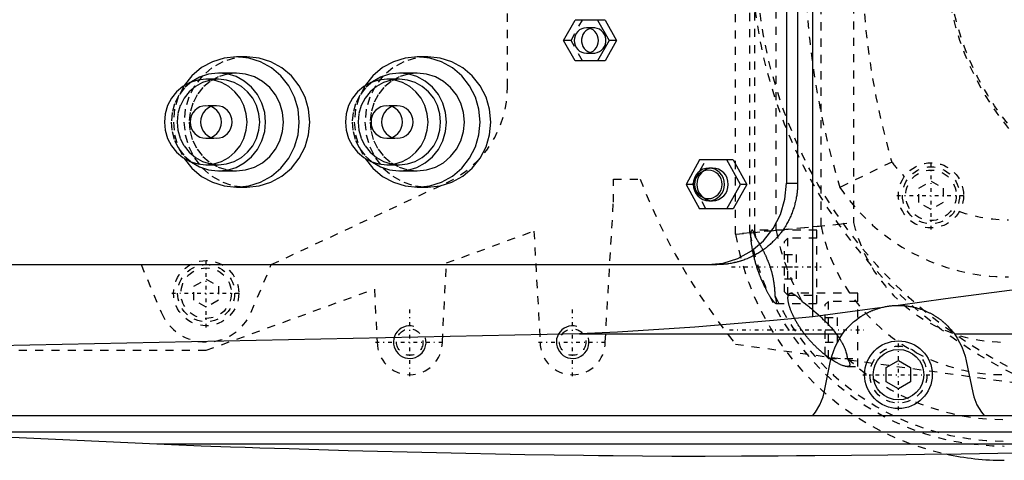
# Model space of a CAD drawing. Extents: x -702 to 168, y -90 to 90.
# Tile 3 of 11: x -548 to -427, y -62 to -8. Entities that reach past the tile are written whole.
import ezdxf

# ---------------------------------------------------------------- set-up
doc = ezdxf.new("R2010")
doc.units = 0
doc.linetypes.add('CENTER', pattern=[1.5, 0.45, -0.5, 0.05, -0.5])
doc.linetypes.add('DASHED', pattern=[2, 1, -1])
for name, color, linetype in [('AM_0', 7, 'CONTINUOUS'), ('AM_10', 7, 'CONTINUOUS'), ('AM_3', 7, 'DASHED'), ('AM_7', 7, 'CENTER')]:
    doc.layers.add(name, color=color, linetype=linetype)

msp = doc.modelspace()

# ---------------------------------------------------------------- linework, layer by layer
at = {"layer": 'AM_0', "color": 7, "linetype": 'CONTINUOUS'}
for p, q in [((-450.5, -44.92), (-450.5, 44.92)), ((-453.75, 28.5), (-453.75, -28.5)), ((-452.38, 28.5), (-452.38, -28.5)), ((-481.11, -11), (-479.71, -8.5)), ((-476.02, -8.5), (-479.71, -8.5)), ((-476.93, -8.5), (-475.53, -11)), ((-476.02, -8.5), (-474.62, -11)), ((-479.71, -13.5), (-481.11, -11)), ((-475.53, -11), (-476.93, -13.5)), ((-474.62, -11), (-476.02, -13.5)), ((-474.62, -11), (-475.53, -11)), ((-520, -13), (-521.29, -13)), ((-497.78, -13), (-499.08, -13)), ((-476.02, -13.5), (-479.71, -13.5)), ((-521.29, -15), (-523.49, -15)), ((-499.08, -15), (-501.28, -15)), ((-523.49, -15.75), (-525.05, -15.75)), ((-501.28, -15.75), (-502.83, -15.75)), ((-525.05, -26.25), (-523.49, -26.25)), ((-502.83, -26.25), (-501.28, -26.25)), ((-464.41, -25.65), (-466.08, -28.65)), ((-460.29, -25.65), (-464.41, -25.65)), ((-459.39, -28.65), (-461.06, -25.65)), ((-460.29, -25.65), (-458.61, -28.65)), ((-523.49, -27), (-521.29, -27)), ((-501.28, -27), (-499.08, -27)), ((-462.82, -26.65), (-463.27, -26.65)), ((-521.29, -29), (-520, -29)), ((-499.08, -29), (-497.78, -29)), ((-466.08, -28.65), (-464.41, -31.65)), ((-461.06, -31.65), (-459.39, -28.65)), ((-458.61, -28.65), (-460.29, -31.65)), ((-458.61, -28.65), (-459.39, -28.65)), ((-453.75, -28.5), (-452.38, -28.5)), ((-463.27, -30.65), (-462.82, -30.65)), ((-460.29, -31.65), (-464.41, -31.65)), ((-550.34, -38.5), (-462.3, -38.5)), ((-442.28, -43.81), (-450.5, -44.92)), ((-479.16, -47), (-598.5, -49.45)), ((-479.16, -47), (-446.87, -47)), ((-433.13, -47), (-342.19, -47)), ((-449.12, -54.2), (-448.33, -50.31)), ((-441.5, -51.13), (-440, -50.27)), ((-440, -50.27), (-438.5, -51.13)), ((-431.67, -50.31), (-430.88, -54.2)), ((-441.5, -52.87), (-441.5, -51.13)), ((-438.5, -51.13), (-438.5, -52.87)), ((-440, -53.73), (-441.5, -52.87)), ((-438.5, -52.87), (-440, -53.73)), ((-594.4, -57), (-342.93, -57)), ((-562.76, -59), (-352.3, -59)), ((-562.76, -59), (-531.04, -60.5)), ((-531.04, -60.5), (-385.14, -60.5))]:
    msp.add_line(p, q, dxfattribs=at)
for points in [[(-478.32, -9.45), (-478.61, -9.48), (-478.89, -9.57), (-479.15, -9.71), (-479.38, -9.9), (-479.56, -10.14), (-479.7, -10.41), (-479.79, -10.7), (-479.82, -11), (-479.79, -11.3), (-479.7, -11.59), (-479.56, -11.86), (-479.38, -12.1), (-479.15, -12.29), (-478.89, -12.43), (-478.61, -12.52), (-478.32, -12.55), (-478.03, -12.52), (-477.75, -12.43), (-477.49, -12.29), (-477.26, -12.1), (-477.07, -11.86), (-476.94, -11.59), (-476.85, -11.3), (-476.82, -11), (-476.85, -10.7), (-476.94, -10.41), (-477.07, -10.14), (-477.26, -9.9), (-477.49, -9.71), (-477.75, -9.57), (-478.03, -9.48)], [(-525.05, -15.75), (-526.04, -15.85), (-526.99, -16.15), (-527.86, -16.63), (-528.63, -17.29), (-529.26, -18.08), (-529.73, -18.99), (-530.02, -19.98), (-530.12, -21), (-530.02, -22.02), (-529.73, -23.01), (-529.26, -23.92), (-528.63, -24.71), (-527.86, -25.37), (-526.99, -25.85), (-526.04, -26.15), (-525.05, -26.25), (-524.06, -26.15), (-523.11, -25.85), (-522.23, -25.37), (-521.46, -24.71), (-520.83, -23.92), (-520.36, -23.01), (-520.07, -22.02), (-519.98, -21), (-520.07, -19.98), (-520.36, -18.99), (-520.83, -18.08), (-521.46, -17.29), (-522.23, -16.63), (-523.11, -16.15), (-524.06, -15.85)], [(-502.83, -15.75), (-503.82, -15.85), (-504.77, -16.15), (-505.65, -16.63), (-506.42, -17.29), (-507.05, -18.08), (-507.52, -18.99), (-507.8, -19.98), (-507.9, -21), (-507.8, -22.02), (-507.52, -23.01), (-507.05, -23.92), (-506.42, -24.71), (-505.65, -25.37), (-504.77, -25.85), (-503.82, -26.15), (-502.83, -26.25), (-501.84, -26.15), (-500.89, -25.85), (-500.01, -25.37), (-499.24, -24.71), (-498.61, -23.92), (-498.15, -23.01), (-497.86, -22.02), (-497.76, -21), (-497.86, -19.98), (-498.15, -18.99), (-498.61, -18.08), (-499.24, -17.29), (-500.01, -16.63), (-500.89, -16.15), (-501.84, -15.85)], [(-525.05, -19), (-525.42, -19.04), (-525.79, -19.15), (-526.12, -19.34), (-526.41, -19.59), (-526.65, -19.89), (-526.83, -20.23), (-526.94, -20.61), (-526.98, -21), (-526.94, -21.39), (-526.83, -21.77), (-526.65, -22.11), (-526.41, -22.41), (-526.12, -22.66), (-525.79, -22.85), (-525.42, -22.96), (-525.05, -23), (-524.67, -22.96), (-524.31, -22.85), (-523.97, -22.66), (-523.68, -22.41), (-523.44, -22.11), (-523.26, -21.77), (-523.15, -21.39), (-523.12, -21), (-523.15, -20.61), (-523.26, -20.23), (-523.44, -19.89), (-523.68, -19.59), (-523.97, -19.34), (-524.31, -19.15), (-524.67, -19.04)], [(-502.83, -19), (-503.21, -19.04), (-503.57, -19.15), (-503.9, -19.34), (-504.2, -19.59), (-504.44, -19.89), (-504.62, -20.23), (-504.73, -20.61), (-504.76, -21), (-504.73, -21.39), (-504.62, -21.77), (-504.44, -22.11), (-504.2, -22.41), (-503.9, -22.66), (-503.57, -22.85), (-503.21, -22.96), (-502.83, -23), (-502.45, -22.96), (-502.09, -22.85), (-501.76, -22.66), (-501.46, -22.41), (-501.22, -22.11), (-501.05, -21.77), (-500.94, -21.39), (-500.9, -21), (-500.94, -20.61), (-501.05, -20.23), (-501.22, -19.89), (-501.46, -19.59), (-501.76, -19.34), (-502.09, -19.15), (-502.45, -19.04)], [(-463.27, -26.65), (-463.65, -26.69), (-464.01, -26.8), (-464.35, -26.99), (-464.64, -27.24), (-464.88, -27.54), (-465.06, -27.88), (-465.17, -28.26), (-465.21, -28.65), (-465.17, -29.04), (-465.06, -29.42), (-464.88, -29.76), (-464.64, -30.06), (-464.35, -30.31), (-464.01, -30.5), (-463.65, -30.61), (-463.27, -30.65), (-462.9, -30.61), (-462.53, -30.5), (-462.2, -30.31), (-461.91, -30.06), (-461.67, -29.76), (-461.49, -29.42), (-461.38, -29.04), (-461.34, -28.65), (-461.38, -28.26), (-461.49, -27.88), (-461.67, -27.54), (-461.91, -27.24), (-462.2, -26.99), (-462.53, -26.8), (-462.9, -26.69)], [(-463.34, -30.4), (-463.01, -30.37), (-462.69, -30.27), (-462.4, -30.11), (-462.14, -29.89), (-461.93, -29.62), (-461.78, -29.32), (-461.68, -28.99), (-461.65, -28.65), (-461.68, -28.31), (-461.78, -27.98), (-461.93, -27.68), (-462.14, -27.41), (-462.4, -27.19), (-462.69, -27.03), (-463.01, -26.93), (-463.34, -26.9), (-463.67, -26.93), (-463.99, -27.03), (-464.28, -27.19), (-464.53, -27.41), (-464.74, -27.68), (-464.9, -27.98), (-465, -28.31), (-465.03, -28.65), (-465, -28.99), (-464.9, -29.32), (-464.74, -29.62), (-464.53, -29.89), (-464.28, -30.11), (-463.99, -30.27), (-463.67, -30.37)]]:
    msp.add_lwpolyline(points, close=True, dxfattribs=at)
for points in [[(-477.87, -9.52), (-478.13, -9.64), (-478.37, -9.81), (-478.58, -10.02), (-478.74, -10.28), (-478.85, -10.55), (-478.9, -10.85), (-478.9, -11.15), (-478.85, -11.45), (-478.74, -11.72), (-478.58, -11.98), (-478.37, -12.19), (-478.13, -12.36), (-477.87, -12.48)], [(-527.7, -25.47), (-526.74, -26.68), (-525.56, -27.67), (-524.23, -28.4), (-522.78, -28.85), (-521.27, -29), (-519.77, -28.84), (-518.32, -28.38), (-516.99, -27.64), (-515.82, -26.65), (-514.86, -25.44), (-514.15, -24.06), (-513.71, -22.56), (-513.57, -21), (-513.71, -19.44), (-514.15, -17.94), (-514.86, -16.56), (-515.82, -15.35), (-516.99, -14.36), (-518.32, -13.62), (-519.77, -13.16), (-521.27, -13), (-522.78, -13.15), (-524.23, -13.6), (-525.56, -14.33), (-526.74, -15.32), (-527.7, -16.53)], [(-520, -29), (-518.49, -28.85), (-517.04, -28.39), (-515.71, -27.65), (-514.54, -26.66), (-513.57, -25.44), (-512.86, -24.06), (-512.42, -22.56), (-512.27, -21), (-512.42, -19.44), (-512.86, -17.94), (-513.57, -16.56), (-514.54, -15.34), (-515.71, -14.35), (-517.04, -13.61), (-518.49, -13.15), (-520, -13)], [(-505.48, -25.47), (-504.52, -26.68), (-503.35, -27.67), (-502.01, -28.4), (-500.56, -28.85), (-499.06, -29), (-497.55, -28.84), (-496.11, -28.38), (-494.77, -27.64), (-493.61, -26.65), (-492.65, -25.44), (-491.94, -24.06), (-491.5, -22.56), (-491.35, -21), (-491.5, -19.44), (-491.94, -17.94), (-492.65, -16.56), (-493.61, -15.35), (-494.77, -14.36), (-496.11, -13.62), (-497.55, -13.16), (-499.06, -13), (-500.56, -13.15), (-502.01, -13.6), (-503.35, -14.33), (-504.52, -15.32), (-505.48, -16.53)], [(-497.78, -29), (-496.28, -28.85), (-494.83, -28.39), (-493.49, -27.65), (-492.32, -26.66), (-491.36, -25.44), (-490.64, -24.06), (-490.2, -22.56), (-490.06, -21), (-490.2, -19.44), (-490.64, -17.94), (-491.36, -16.56), (-492.32, -15.34), (-493.49, -14.35), (-494.83, -13.61), (-496.28, -13.15), (-497.78, -13)], [(-526.81, -25.92), (-525.8, -26.5), (-524.71, -26.87), (-523.57, -27), (-522.43, -26.9), (-521.33, -26.57), (-520.32, -26.02), (-519.42, -25.27), (-518.69, -24.36), (-518.15, -23.32), (-517.81, -22.18), (-517.7, -21), (-517.81, -19.82), (-518.15, -18.68), (-518.69, -17.64), (-519.42, -16.73), (-520.32, -15.98), (-521.33, -15.43), (-522.43, -15.1), (-523.57, -15), (-524.71, -15.13), (-525.8, -15.5), (-526.81, -16.08)], [(-521.29, -27), (-520.16, -26.88), (-519.08, -26.54), (-518.07, -25.99), (-517.2, -25.24), (-516.48, -24.33), (-515.94, -23.3), (-515.61, -22.17), (-515.5, -21), (-515.61, -19.83), (-515.94, -18.7), (-516.48, -17.67), (-517.2, -16.76), (-518.07, -16.01), (-519.08, -15.46), (-520.16, -15.12), (-521.29, -15)], [(-504.59, -25.92), (-503.59, -26.5), (-502.5, -26.87), (-501.36, -27), (-500.22, -26.9), (-499.12, -26.57), (-498.1, -26.02), (-497.21, -25.27), (-496.48, -24.36), (-495.93, -23.32), (-495.6, -22.18), (-495.48, -21), (-495.6, -19.82), (-495.93, -18.68), (-496.48, -17.64), (-497.21, -16.73), (-498.1, -15.98), (-499.12, -15.43), (-500.22, -15.1), (-501.36, -15), (-502.5, -15.13), (-503.59, -15.5), (-504.59, -16.08)], [(-499.08, -27), (-497.95, -26.88), (-496.86, -26.54), (-495.86, -25.99), (-494.98, -25.24), (-494.26, -24.33), (-493.72, -23.3), (-493.39, -22.17), (-493.28, -21), (-493.39, -19.83), (-493.72, -18.7), (-494.26, -17.67), (-494.98, -16.76), (-495.86, -16.01), (-496.86, -15.46), (-497.95, -15.12), (-499.08, -15)], [(-523.49, -26.25), (-522.5, -26.15), (-521.55, -25.85), (-520.68, -25.37), (-519.91, -24.71), (-519.28, -23.92), (-518.81, -23.01), (-518.52, -22.02), (-518.42, -21), (-518.52, -19.98), (-518.81, -18.99), (-519.28, -18.08), (-519.91, -17.29), (-520.68, -16.63), (-521.55, -16.15), (-522.5, -15.85), (-523.49, -15.75)], [(-501.28, -26.25), (-500.29, -26.15), (-499.34, -25.85), (-498.46, -25.37), (-497.69, -24.71), (-497.06, -23.92), (-496.59, -23.01), (-496.3, -22.02), (-496.21, -21), (-496.3, -19.98), (-496.59, -18.99), (-497.06, -18.08), (-497.69, -17.29), (-498.46, -16.63), (-499.34, -16.15), (-500.29, -15.85), (-501.28, -15.75)], [(-462.82, -30.65), (-462.44, -30.61), (-462.08, -30.5), (-461.75, -30.31), (-461.45, -30.06), (-461.21, -29.76), (-461.04, -29.42), (-460.93, -29.04), (-460.89, -28.65), (-460.93, -28.26), (-461.04, -27.88), (-461.21, -27.54), (-461.45, -27.24), (-461.75, -26.99), (-462.08, -26.8), (-462.44, -26.69), (-462.82, -26.65)], [(-463.41, -38.5), (-461.52, -38.31), (-459.71, -37.74), (-458.04, -36.81), (-456.58, -35.57), (-455.38, -34.06), (-454.48, -32.33), (-453.93, -30.45), (-453.75, -28.5)]]:
    msp.add_lwpolyline(points, dxfattribs=at)
for points in [[(-452.38, -28.5, 0), (-452.38, -28.57, 0), (-452.38, -28.71, 0), (-452.39, -28.85, 0), (-452.39, -28.92, 0), (-452.39, -28.99, 0), (-452.4, -29.14, 0), (-452.41, -29.28, 0), (-452.42, -29.42, 0), (-452.44, -29.56, 0), (-452.45, -29.71, 0), (-452.46, -29.78, 0), (-452.47, -29.85, 0), (-452.49, -30, 0), (-452.51, -30.14, 0), (-452.54, -30.28, 0), (-452.57, -30.43, 0), (-452.6, -30.57, 0), (-452.61, -30.64, 0), (-452.63, -30.71, 0), (-452.66, -30.86, 0), (-452.7, -31, 0), (-452.71, -31.07, 0), (-452.73, -31.14, 0), (-452.77, -31.29, 0), (-452.82, -31.43, 0), (-452.84, -31.5, 0), (-452.86, -31.57, 0), (-452.91, -31.71, 0), (-452.95, -31.85, 0), (-453, -31.99, 0), (-453.06, -32.13, 0), (-453.11, -32.27, 0), (-453.14, -32.33, 0), (-453.17, -32.4, 0), (-453.23, -32.54, 0), (-453.29, -32.67, 0), (-453.35, -32.81, 0), (-453.41, -32.94, 0), (-453.48, -33.07, 0), (-453.51, -33.14, 0), (-453.55, -33.2, 0), (-453.62, -33.33, 0), (-453.69, -33.46, 0), (-453.76, -33.59, 0), (-453.84, -33.72, 0), (-453.92, -33.84, 0), (-453.96, -33.9, 0), (-454, -33.97, 0), (-454.08, -34.09, 0), (-454.16, -34.21, 0), (-454.24, -34.33, 0), (-454.33, -34.44, 0), (-454.41, -34.56, 0), (-454.46, -34.62, 0), (-454.5, -34.67, 0), (-454.59, -34.79, 0), (-454.68, -34.9, 0), (-454.77, -35.01, 0), (-454.87, -35.12, 0), (-454.96, -35.22, 0), (-455.01, -35.27, 0), (-455.05, -35.33, 0), (-455.15, -35.43, 0), (-455.25, -35.53, 0), (-455.3, -35.58, 0), (-455.35, -35.63, 0), (-455.45, -35.72, 0), (-455.55, -35.82, 0), (-455.6, -35.87, 0), (-455.65, -35.92, 0), (-455.76, -36.01, 0), (-455.86, -36.1, 0), (-455.97, -36.2, 0), (-456.08, -36.29, 0), (-456.19, -36.38, 0), (-456.25, -36.42, 0), (-456.31, -36.47, 0), (-456.42, -36.55, 0), (-456.54, -36.64, 0), (-456.66, -36.72, 0), (-456.78, -36.8, 0), (-456.9, -36.88, 0), (-456.96, -36.92, 0), (-457.02, -36.96, 0), (-457.14, -37.04, 0), (-457.27, -37.12, 0), (-457.4, -37.19, 0), (-457.52, -37.26, 0), (-457.65, -37.33, 0), (-457.72, -37.37, 0), (-457.78, -37.4, 0), (-457.91, -37.47, 0), (-458.04, -37.53, 0), (-458.18, -37.59, 0), (-458.31, -37.65, 0), (-458.45, -37.71, 0), (-458.51, -37.74, 0), (-458.58, -37.77, 0), (-458.72, -37.82, 0), (-458.86, -37.88, 0), (-458.99, -37.93, 0), (-459.13, -37.97, 0), (-459.27, -38.02, 0), (-459.34, -38.04, 0), (-459.41, -38.07, 0), (-459.55, -38.11, 0), (-459.69, -38.15, 0), (-459.76, -38.17, 0), (-459.83, -38.18, 0), (-459.97, -38.22, 0), (-460.11, -38.25, 0), (-460.18, -38.27, 0), (-460.26, -38.28, 0), (-460.4, -38.31, 0), (-460.54, -38.34, 0), (-460.68, -38.37, 0), (-460.82, -38.39, 0), (-460.96, -38.41, 0), (-461.04, -38.42, 0), (-461.11, -38.43, 0), (-461.25, -38.44, 0), (-461.39, -38.46, 0), (-461.53, -38.47, 0), (-461.67, -38.48, 0), (-461.81, -38.49, 0), (-461.88, -38.49, 0), (-461.95, -38.49, 0), (-462.09, -38.5, 0), (-462.23, -38.5, 0), (-462.3, -38.5, 0)], [(-405.5, -39.86, 0), (-406.43, -39.89, 0), (-408.3, -39.97, 0), (-410.18, -40.07, 0), (-411.12, -40.12, 0), (-412.06, -40.19, 0), (-413.96, -40.33, 0), (-415.86, -40.49, 0), (-422.58, -41.18, 0), (-434.21, -42.69, 0), (-440.04, -43.5, 0)], [(-442.28, -43.81, 0), (-442.22, -43.8, 0), (-442.1, -43.76, 0), (-441.97, -43.73, 0), (-441.91, -43.72, 0), (-441.85, -43.7, 0), (-441.72, -43.68, 0), (-441.6, -43.65, 0), (-441.47, -43.63, 0), (-441.34, -43.61, 0), (-441.22, -43.59, 0), (-441.16, -43.58, 0), (-441.09, -43.57, 0), (-440.97, -43.56, 0), (-440.84, -43.54, 0), (-440.72, -43.53, 0), (-440.59, -43.52, 0), (-440.47, -43.51, 0), (-440.41, -43.51, 0), (-440.34, -43.51, 0), (-440.22, -43.5, 0), (-440.1, -43.5, 0), (-440.04, -43.5, 0)], [(-440.04, -43.5, 0), (-439.98, -43.5, 0), (-439.88, -43.5, 0), (-439.78, -43.5, 0), (-439.72, -43.5, 0), (-439.67, -43.51, 0), (-439.57, -43.51, 0), (-439.46, -43.52, 0), (-439.35, -43.52, 0), (-439.25, -43.53, 0), (-439.14, -43.54, 0), (-439.09, -43.55, 0), (-439.03, -43.56, 0), (-438.93, -43.57, 0), (-438.82, -43.58, 0), (-438.71, -43.6, 0), (-438.6, -43.62, 0), (-438.5, -43.63, 0), (-438.45, -43.64, 0), (-438.39, -43.65, 0), (-438.29, -43.67, 0), (-438.18, -43.7, 0), (-438.13, -43.71, 0), (-438.08, -43.72, 0), (-437.97, -43.75, 0), (-437.87, -43.77, 0), (-437.82, -43.78, 0), (-437.77, -43.8, 0), (-437.67, -43.83, 0), (-437.57, -43.86, 0), (-437.47, -43.89, 0), (-437.37, -43.92, 0), (-437.27, -43.95, 0), (-437.22, -43.97, 0), (-437.18, -43.98, 0), (-437.08, -44.02, 0), (-436.99, -44.05, 0), (-436.9, -44.09, 0), (-436.81, -44.12, 0), (-436.72, -44.16, 0), (-436.67, -44.18, 0), (-436.63, -44.2, 0), (-436.54, -44.23, 0), (-436.46, -44.27, 0), (-436.38, -44.31, 0), (-436.3, -44.35, 0), (-436.22, -44.39, 0), (-436.18, -44.41, 0), (-436.14, -44.43, 0), (-436.06, -44.47, 0), (-435.99, -44.51, 0), (-435.91, -44.55, 0), (-435.84, -44.59, 0), (-435.76, -44.63, 0), (-435.73, -44.65, 0), (-435.69, -44.67, 0), (-435.62, -44.72, 0), (-435.55, -44.76, 0), (-435.48, -44.8, 0), (-435.41, -44.84, 0), (-435.34, -44.89, 0), (-435.31, -44.91, 0), (-435.28, -44.93, 0), (-435.21, -44.98, 0), (-435.15, -45.02, 0), (-435.12, -45.04, 0), (-435.09, -45.06, 0), (-435.03, -45.11, 0), (-434.96, -45.15, 0), (-434.93, -45.17, 0), (-434.91, -45.2, 0), (-434.85, -45.24, 0), (-434.79, -45.28, 0), (-434.73, -45.33, 0), (-434.68, -45.37, 0), (-434.62, -45.42, 0), (-434.6, -45.44, 0), (-434.57, -45.46, 0), (-434.52, -45.5, 0), (-434.47, -45.55, 0), (-434.42, -45.59, 0), (-434.37, -45.64, 0), (-434.32, -45.68, 0), (-434.29, -45.7, 0), (-434.27, -45.72, 0), (-434.22, -45.76, 0), (-434.18, -45.81, 0), (-434.13, -45.85, 0), (-434.09, -45.89, 0), (-434.05, -45.93, 0), (-434.03, -45.95, 0), (-434.01, -45.97, 0), (-433.97, -46.01, 0), (-433.93, -46.05, 0), (-433.8, -46.19, 0), (-433.6, -46.41, 0), (-433.51, -46.51, 0), (-433.43, -46.61, 0), (-433.29, -46.78, 0), (-433.17, -46.93, 0), (-433.13, -47, 0)], [(-446.87, -47, 0), (-446.84, -46.95, 0), (-446.75, -46.83, 0), (-446.65, -46.7, 0), (-446.59, -46.63, 0), (-446.53, -46.55, 0), (-446.39, -46.39, 0), (-446.23, -46.22, 0), (-446.05, -46.03, 0), (-445.85, -45.83, 0), (-445.63, -45.63, 0), (-445.51, -45.53, 0), (-445.38, -45.42, 0), (-445.11, -45.21, 0), (-444.82, -45, 0), (-444.64, -44.88, 0), (-444.59, -44.84, 0), (-444.53, -44.81, 0), (-444.51, -44.79, 0), (-444.48, -44.78, 0), (-444.42, -44.74, 0), (-444.37, -44.71, 0), (-444.31, -44.67, 0), (-444.25, -44.64, 0), (-444.19, -44.61, 0), (-444.17, -44.59, 0), (-444.14, -44.57, 0), (-444.08, -44.54, 0), (-444.02, -44.51, 0), (-443.96, -44.48, 0), (-443.89, -44.44, 0), (-443.83, -44.41, 0), (-443.8, -44.4, 0), (-443.77, -44.38, 0), (-443.71, -44.35, 0), (-443.64, -44.32, 0), (-443.61, -44.3, 0), (-443.58, -44.29, 0), (-443.51, -44.26, 0), (-443.44, -44.23, 0), (-443.41, -44.21, 0), (-443.37, -44.2, 0), (-443.31, -44.17, 0), (-443.24, -44.14, 0), (-443.16, -44.11, 0), (-443.09, -44.08, 0), (-443.02, -44.05, 0), (-442.98, -44.04, 0), (-442.94, -44.03, 0), (-442.87, -44, 0), (-442.79, -43.97, 0), (-442.72, -43.95, 0), (-442.64, -43.92, 0), (-442.56, -43.9, 0), (-442.52, -43.88, 0), (-442.48, -43.87, 0), (-442.4, -43.85, 0), (-442.32, -43.82, 0), (-442.28, -43.81, 0)], [(-450.5, -44.92, 0), (-455.36, -45.37, 0), (-464.99, -46.16, 0), (-474.48, -46.77, 0), (-479.16, -47, 0)], [(-448.33, -50.31, 0), (-448.19, -49.72, 0), (-447.78, -48.57, 0), (-447.21, -47.5, 0), (-446.87, -47, 0)], [(-433.13, -47, 0), (-432.79, -47.5, 0), (-432.22, -48.57, 0), (-431.81, -49.72, 0), (-431.67, -50.31, 0)], [(-450.53, -57, 0), (-450.19, -56.59, 0), (-449.64, -55.69, 0), (-449.25, -54.71, 0), (-449.12, -54.2, 0)], [(-430.88, -54.2, 0), (-430.75, -54.71, 0), (-430.36, -55.69, 0), (-429.81, -56.59, 0), (-429.47, -57, 0)], [(-531.04, -60.5, 0), (-529.24, -60.57, 0), (-525.62, -60.71, 0), (-522.01, -60.83, 0), (-520.21, -60.9, 0), (-518.4, -60.96, 0), (-514.79, -61.07, 0), (-511.17, -61.18, 0), (-507.56, -61.29, 0), (-503.95, -61.38, 0), (-500.33, -61.47, 0), (-498.53, -61.51, 0), (-496.72, -61.56, 0), (-493.11, -61.63, 0), (-489.49, -61.7, 0), (-485.88, -61.77, 0), (-482.26, -61.82, 0), (-478.65, -61.87, 0), (-476.84, -61.9, 0), (-475.04, -61.92, 0), (-471.42, -61.96, 0), (-467.81, -61.99, 0), (-466, -62, 0)], [(-466, -62, 0), (-463.75, -61.99, 0), (-459.26, -61.97, 0), (-454.77, -61.95, 0), (-452.52, -61.93, 0), (-450.27, -61.91, 0), (-445.78, -61.87, 0), (-441.29, -61.82, 0), (-436.8, -61.76, 0), (-432.3, -61.69, 0), (-427.81, -61.62, 0), (-425.56, -61.58, 0), (-423.32, -61.53, 0), (-418.83, -61.44, 0), (-414.33, -61.34, 0), (-409.84, -61.24, 0), (-405.35, -61.12, 0), (-400.86, -61, 0), (-398.61, -60.93, 0), (-396.37, -60.86, 0), (-391.88, -60.72, 0), (-387.39, -60.58, 0), (-385.14, -60.5, 0)]]:
    msp.add_polyline3d(points, dxfattribs=at)
for radius in [4.15, 3.1]:
    msp.add_circle((-440, -52), radius, dxfattribs=at)
msp.add_arc((-427, -29), 33.5, 257.6273, 270, dxfattribs=at)
at = {"layer": 'AM_10', "color": 7, "linetype": 'CONTINUOUS'}
for centre in [(-500, -48), (-480, -48)]:
    msp.add_arc(centre, 2, 75, 15, dxfattribs=at)
at = {"layer": 'AM_3', "color": 6, "linetype": 'DASHED'}
for p, q in [((-460, -34.77), (-460, 34.77)), ((-458.25, -34.61), (-458.25, 34.61)), ((-457.65, -34.56), (-457.65, 34.56)), ((-455, -34.32), (-455, 34.32)), ((-449.5, -33.77), (-449.5, 33.77)), ((-445.5, 33.33), (-445.5, -33.33)), ((-488, -16.7), (-488, 16.7)), ((-480.2, -11), (-478.81, -8.5)), ((-477.41, -9.45), (-478.32, -9.45)), ((-480.2, -11), (-481.11, -11)), ((-478.81, -13.5), (-480.2, -11)), ((-478.32, -12.55), (-477.41, -12.55)), ((-523.75, -19), (-525.05, -19)), ((-501.54, -19), (-502.83, -19)), ((-525.05, -23), (-523.75, -23)), ((-502.83, -23), (-501.54, -23)), ((-465.3, -28.65), (-463.63, -25.65)), ((-440.82, -25.91), (-447.19, -29.03)), ((-517, -38.5), (-495.51, -28.48)), ((-475, -28), (-471.73, -28)), ((-475, -30.84), (-475, -28)), ((-465.3, -28.65), (-466.08, -28.65)), ((-463.63, -31.65), (-465.3, -28.65)), ((-437.5, -29.13), (-436, -28.27)), ((-436, -28.27), (-434.5, -29.13)), ((-437.5, -30.87), (-437.5, -29.13)), ((-434.5, -29.13), (-434.5, -30.87)), ((-476, -48), (-475, -30.84)), ((-436, -31.73), (-437.5, -30.87)), ((-434.5, -30.87), (-436, -31.73)), ((-460, -34.77), (-447.32, -33.54)), ((-449.5, -33.77), (-457.76, -34.57)), ((-447.32, -33.54), (-445.5, -33.33)), ((-495.5, -38.29), (-484.75, -34.38)), ((-484.75, -34.38), (-484, -48)), ((-458.14, -34.6), (-460, -34.77)), ((-450, -34.25), (-457.95, -34.25)), ((-450, -43.25), (-450, -34.25)), ((-453.6, -35.25), (-454, -35.65)), ((-454, -41.85), (-454, -35.65)), ((-450, -35.25), (-453.6, -35.25)), ((-453.6, -42.25), (-453.6, -35.25)), ((-454, -37.25), (-452.5, -37.25)), ((-452.5, -40.25), (-452.5, -37.25)), ((-533, -38.5), (-530.52, -44.34)), ((-519.48, -44.34), (-517, -38.5)), ((-496, -48), (-495.5, -38.29)), ((-454, -38.75), (-452.5, -38.75)), ((-526.5, -41.13), (-525, -40.27)), ((-525, -40.27), (-523.5, -41.13)), ((-454, -40.25), (-452.5, -40.25)), ((-526.5, -42.87), (-526.5, -41.13)), ((-525, -49), (-504.35, -41.5)), ((-523.5, -41.13), (-523.5, -42.87)), ((-504.35, -41.5), (-504, -48)), ((-454, -41.85), (-453.6, -42.25)), ((-453.6, -42.25), (-450, -42.25)), ((-445, -42), (-453.2, -42)), ((-445, -51), (-445, -42)), ((-525, -43.73), (-526.5, -42.87)), ((-523.5, -42.87), (-525, -43.73)), ((-455.04, -43.25), (-450, -43.25)), ((-448.6, -43), (-449, -43.4)), ((-449, -49.6), (-449, -43.4)), ((-445, -43), (-448.6, -43)), ((-448.6, -50), (-448.6, -43)), ((-449, -45), (-447.5, -45)), ((-447.5, -48), (-447.5, -45)), ((-449, -46.5), (-447.5, -46.5)), ((-460.01, -48.25), (-407.66, -55.47)), ((-449, -48), (-447.5, -48)), ((-624, -49), (-525, -49)), ((-449, -49.6), (-448.6, -50)), ((-448.6, -50), (-445, -50)), ((-448.28, -50.09), (-448.41, -50)), ((-446.28, -51), (-445, -51))]:
    msp.add_line(p, q, dxfattribs=at)
for points in [[(-477.87, -12.48), (-477.58, -12.54), (-477.28, -12.54), (-476.99, -12.49), (-476.72, -12.37), (-476.47, -12.2), (-476.26, -11.99), (-476.1, -11.74), (-475.98, -11.45), (-475.92, -11.15), (-475.92, -10.85), (-475.98, -10.55), (-476.1, -10.26), (-476.26, -10.01), (-476.47, -9.8), (-476.72, -9.63), (-476.99, -9.51), (-477.28, -9.46), (-477.58, -9.46), (-477.87, -9.52)], [(-520, -13), (-521.51, -13.15), (-522.96, -13.61), (-524.29, -14.35), (-525.46, -15.34), (-526.43, -16.56), (-527.14, -17.94), (-527.58, -19.44), (-527.73, -21), (-527.58, -22.56), (-527.14, -24.06), (-526.43, -25.44), (-525.46, -26.66), (-524.29, -27.65), (-522.96, -28.39), (-521.51, -28.85), (-520, -29)], [(-497.78, -13), (-499.29, -13.15), (-500.74, -13.61), (-502.08, -14.35), (-503.25, -15.34), (-504.21, -16.56), (-504.92, -17.94), (-505.36, -19.44), (-505.51, -21), (-505.36, -22.56), (-504.92, -24.06), (-504.21, -25.44), (-503.25, -26.66), (-502.08, -27.65), (-500.74, -28.39), (-499.29, -28.85), (-497.78, -29)], [(-521.29, -15), (-522.42, -15.12), (-523.51, -15.46), (-524.51, -16.01), (-525.39, -16.76), (-526.11, -17.67), (-526.65, -18.7), (-526.98, -19.83), (-527.09, -21), (-526.98, -22.17), (-526.65, -23.3), (-526.11, -24.33), (-525.39, -25.24), (-524.51, -25.99), (-523.51, -26.54), (-522.42, -26.88), (-521.29, -27)], [(-499.08, -15), (-500.21, -15.12), (-501.3, -15.46), (-502.3, -16.01), (-503.18, -16.76), (-503.9, -17.67), (-504.43, -18.7), (-504.76, -19.83), (-504.87, -21), (-504.76, -22.17), (-504.43, -23.3), (-503.9, -24.33), (-503.18, -25.24), (-502.3, -25.99), (-501.3, -26.54), (-500.21, -26.88), (-499.08, -27)], [(-526.81, -16.08), (-527.65, -16.82), (-528.35, -17.72), (-528.87, -18.75), (-529.18, -19.85), (-529.29, -21), (-529.18, -22.15), (-528.87, -23.25), (-528.35, -24.28), (-527.65, -25.18), (-526.81, -25.92)], [(-527.7, -16.53), (-528.42, -17.92), (-528.87, -19.43), (-529.02, -21), (-528.87, -22.57), (-528.42, -24.08), (-527.7, -25.47)], [(-523.49, -15.75), (-524.48, -15.85), (-525.43, -16.15), (-526.31, -16.63), (-527.08, -17.29), (-527.71, -18.08), (-528.18, -18.99), (-528.47, -19.98), (-528.57, -21), (-528.47, -22.02), (-528.18, -23.01), (-527.71, -23.92), (-527.08, -24.71), (-526.31, -25.37), (-525.43, -25.85), (-524.48, -26.15), (-523.49, -26.25)], [(-504.59, -16.08), (-505.44, -16.82), (-506.13, -17.72), (-506.65, -18.75), (-506.97, -19.85), (-507.07, -21), (-506.97, -22.15), (-506.65, -23.25), (-506.13, -24.28), (-505.44, -25.18), (-504.59, -25.92)], [(-505.48, -16.53), (-506.21, -17.92), (-506.65, -19.43), (-506.81, -21), (-506.65, -22.57), (-506.21, -24.08), (-505.48, -25.47)], [(-501.28, -15.75), (-502.27, -15.85), (-503.22, -16.15), (-504.1, -16.63), (-504.86, -17.29), (-505.49, -18.08), (-505.96, -18.99), (-506.25, -19.98), (-506.35, -21), (-506.25, -22.02), (-505.96, -23.01), (-505.49, -23.92), (-504.86, -24.71), (-504.1, -25.37), (-503.22, -25.85), (-502.27, -26.15), (-501.28, -26.25)], [(-462.82, -26.65), (-463.2, -26.69), (-463.56, -26.8), (-463.89, -26.99), (-464.19, -27.24), (-464.43, -27.54), (-464.61, -27.88), (-464.72, -28.26), (-464.75, -28.65), (-464.72, -29.04), (-464.61, -29.42), (-464.43, -29.76), (-464.19, -30.06), (-463.89, -30.31), (-463.56, -30.5), (-463.2, -30.61), (-462.82, -30.65)]]:
    msp.add_lwpolyline(points, dxfattribs=at)
for points in [[(-523.75, -19), (-524.13, -19.04), (-524.49, -19.15), (-524.83, -19.34), (-525.12, -19.59), (-525.36, -19.89), (-525.54, -20.23), (-525.65, -20.61), (-525.68, -21), (-525.65, -21.39), (-525.54, -21.77), (-525.36, -22.11), (-525.12, -22.41), (-524.83, -22.66), (-524.49, -22.85), (-524.13, -22.96), (-523.75, -23), (-523.38, -22.96), (-523.01, -22.85), (-522.68, -22.66), (-522.39, -22.41), (-522.15, -22.11), (-521.97, -21.77), (-521.86, -21.39), (-521.82, -21), (-521.86, -20.61), (-521.97, -20.23), (-522.15, -19.89), (-522.39, -19.59), (-522.68, -19.34), (-523.01, -19.15), (-523.38, -19.04)], [(-501.54, -19), (-501.91, -19.04), (-502.28, -19.15), (-502.61, -19.34), (-502.9, -19.59), (-503.14, -19.89), (-503.32, -20.23), (-503.43, -20.61), (-503.47, -21), (-503.43, -21.39), (-503.32, -21.77), (-503.14, -22.11), (-502.9, -22.41), (-502.61, -22.66), (-502.28, -22.85), (-501.91, -22.96), (-501.54, -23), (-501.16, -22.96), (-500.8, -22.85), (-500.46, -22.66), (-500.17, -22.41), (-499.93, -22.11), (-499.75, -21.77), (-499.64, -21.39), (-499.6, -21), (-499.64, -20.61), (-499.75, -20.23), (-499.93, -19.89), (-500.17, -19.59), (-500.46, -19.34), (-500.8, -19.15), (-501.16, -19.04)]]:
    msp.add_lwpolyline(points, close=True, dxfattribs=at)
for points in [[(-458.14, -34.6, 0), (-458.14, -34.63, 0), (-458.15, -34.68, 0), (-458.15, -34.73, 0), (-458.15, -34.76, 0), (-458.15, -34.78, 0), (-458.15, -34.84, 0), (-458.15, -34.9, 0), (-458.15, -34.97, 0), (-458.15, -35.03, 0), (-458.15, -35.1, 0), (-458.15, -35.14, 0), (-458.15, -35.17, 0), (-458.14, -35.25, 0), (-458.14, -35.32, 0), (-458.13, -35.4, 0), (-458.12, -35.48, 0), (-458.12, -35.56, 0), (-458.11, -35.6, 0), (-458.11, -35.64, 0), (-458.1, -35.72, 0), (-458.09, -35.81, 0), (-458.08, -35.85, 0), (-458.08, -35.9, 0), (-458.07, -35.99, 0), (-458.05, -36.08, 0), (-458.05, -36.13, 0), (-458.04, -36.17, 0), (-458.02, -36.27, 0), (-458.01, -36.37, 0), (-457.99, -36.47, 0), (-457.97, -36.57, 0), (-457.95, -36.68, 0), (-457.94, -36.73, 0), (-457.93, -36.79, 0), (-457.91, -36.89, 0), (-457.89, -37, 0), (-457.87, -37.11, 0), (-457.84, -37.22, 0), (-457.82, -37.33, 0), (-457.8, -37.39, 0), (-457.79, -37.45, 0), (-457.76, -37.56, 0), (-457.73, -37.67, 0), (-457.7, -37.79, 0), (-457.67, -37.9, 0), (-457.64, -38.01, 0), (-457.63, -38.07, 0), (-457.61, -38.13, 0), (-457.58, -38.24, 0), (-457.55, -38.35, 0), (-457.51, -38.47, 0), (-457.48, -38.58, 0), (-457.44, -38.69, 0), (-457.43, -38.74, 0), (-457.41, -38.8, 0), (-457.37, -38.91, 0), (-457.34, -39.02, 0), (-457.3, -39.12, 0), (-457.26, -39.23, 0), (-457.22, -39.34, 0), (-457.2, -39.4, 0), (-457.18, -39.45, 0), (-457.14, -39.56, 0), (-457.1, -39.67, 0), (-457.08, -39.73, 0), (-457.06, -39.78, 0), (-457.02, -39.89, 0), (-456.97, -40, 0), (-456.95, -40.05, 0), (-456.93, -40.11, 0), (-456.89, -40.21, 0), (-456.84, -40.32, 0), (-456.8, -40.42, 0), (-456.75, -40.53, 0), (-456.71, -40.63, 0), (-456.68, -40.68, 0), (-456.66, -40.73, 0), (-456.62, -40.83, 0), (-456.57, -40.93, 0), (-456.52, -41.03, 0), (-456.48, -41.12, 0), (-456.43, -41.22, 0), (-456.41, -41.27, 0), (-456.38, -41.31, 0), (-456.34, -41.4, 0), (-456.29, -41.49, 0), (-456.25, -41.58, 0), (-456.2, -41.66, 0), (-456.16, -41.74, 0), (-456.14, -41.78, 0), (-456.11, -41.82, 0), (-456.07, -41.9, 0), (-456.03, -41.98, 0), (-455.99, -42.05, 0), (-455.94, -42.12, 0), (-455.9, -42.19, 0), (-455.88, -42.23, 0), (-455.86, -42.26, 0), (-455.82, -42.33, 0), (-455.78, -42.39, 0), (-455.74, -42.46, 0), (-455.7, -42.52, 0), (-455.66, -42.58, 0), (-455.64, -42.61, 0), (-455.62, -42.64, 0), (-455.58, -42.69, 0), (-455.54, -42.75, 0), (-455.52, -42.77, 0), (-455.5, -42.8, 0), (-455.47, -42.85, 0), (-455.43, -42.89, 0), (-455.41, -42.92, 0), (-455.4, -42.94, 0), (-455.36, -42.98, 0), (-455.33, -43.02, 0), (-455.3, -43.05, 0), (-455.27, -43.09, 0), (-455.24, -43.12, 0), (-455.22, -43.13, 0), (-455.21, -43.14, 0), (-455.19, -43.17, 0), (-455.16, -43.19, 0), (-455.14, -43.21, 0), (-455.12, -43.22, 0), (-455.09, -43.23, 0), (-455.09, -43.24, 0), (-455.08, -43.24, 0), (-455.06, -43.25, 0), (-455.04, -43.25, 0), (-455.04, -43.25, 0)], [(-457.95, -34.25, 0), (-457.95, -34.25, 0), (-457.97, -34.25, 0), (-457.98, -34.26, 0), (-457.98, -34.26, 0), (-457.99, -34.26, 0), (-458, -34.27, 0), (-458.01, -34.28, 0), (-458.02, -34.3, 0), (-458.03, -34.31, 0), (-458.04, -34.33, 0), (-458.05, -34.34, 0), (-458.05, -34.35, 0), (-458.06, -34.37, 0), (-458.07, -34.4, 0), (-458.09, -34.42, 0), (-458.1, -34.45, 0), (-458.11, -34.48, 0), (-458.11, -34.5, 0), (-458.12, -34.51, 0), (-458.13, -34.55, 0), (-458.14, -34.58, 0), (-458.14, -34.6, 0)], [(-457.76, -34.57, 0), (-457.77, -34.55, 0), (-457.78, -34.52, 0), (-457.79, -34.49, 0), (-457.79, -34.47, 0), (-457.8, -34.46, 0), (-457.81, -34.43, 0), (-457.82, -34.4, 0), (-457.83, -34.38, 0), (-457.84, -34.36, 0), (-457.85, -34.34, 0), (-457.86, -34.33, 0), (-457.86, -34.32, 0), (-457.87, -34.31, 0), (-457.88, -34.29, 0), (-457.89, -34.28, 0), (-457.9, -34.27, 0), (-457.91, -34.26, 0), (-457.92, -34.26, 0), (-457.92, -34.26, 0), (-457.93, -34.25, 0), (-457.94, -34.25, 0), (-457.95, -34.25, 0)], [(-457.54, -35.15, 0), (-457.54, -35.13, 0), (-457.56, -35.09, 0), (-457.57, -35.05, 0), (-457.58, -35.04, 0), (-457.58, -35.02, 0), (-457.6, -34.98, 0), (-457.61, -34.95, 0), (-457.62, -34.91, 0), (-457.64, -34.88, 0), (-457.65, -34.84, 0), (-457.66, -34.83, 0), (-457.66, -34.81, 0), (-457.67, -34.78, 0), (-457.69, -34.75, 0), (-457.7, -34.72, 0), (-457.71, -34.69, 0), (-457.72, -34.66, 0), (-457.73, -34.65, 0), (-457.74, -34.63, 0), (-457.75, -34.61, 0), (-457.76, -34.58, 0), (-457.76, -34.57, 0)], [(-455.14, -42.35, 0), (-455.14, -42.33, 0), (-455.14, -42.28, 0), (-455.14, -42.22, 0), (-455.14, -42.2, 0), (-455.14, -42.17, 0), (-455.15, -42.12, 0), (-455.15, -42.06, 0), (-455.15, -42.01, 0), (-455.15, -41.95, 0), (-455.15, -41.9, 0), (-455.15, -41.87, 0), (-455.15, -41.84, 0), (-455.16, -41.78, 0), (-455.16, -41.72, 0), (-455.16, -41.66, 0), (-455.17, -41.59, 0), (-455.17, -41.53, 0), (-455.18, -41.5, 0), (-455.18, -41.47, 0), (-455.18, -41.4, 0), (-455.19, -41.34, 0), (-455.19, -41.3, 0), (-455.2, -41.27, 0), (-455.2, -41.2, 0), (-455.21, -41.13, 0), (-455.21, -41.1, 0), (-455.22, -41.06, 0), (-455.23, -41, 0), (-455.24, -40.93, 0), (-455.25, -40.85, 0), (-455.26, -40.78, 0), (-455.27, -40.71, 0), (-455.27, -40.68, 0), (-455.28, -40.64, 0), (-455.29, -40.57, 0), (-455.3, -40.49, 0), (-455.32, -40.42, 0), (-455.33, -40.34, 0), (-455.34, -40.27, 0), (-455.35, -40.23, 0), (-455.36, -40.19, 0), (-455.37, -40.12, 0), (-455.39, -40.04, 0), (-455.41, -39.96, 0), (-455.42, -39.89, 0), (-455.44, -39.81, 0), (-455.45, -39.77, 0), (-455.46, -39.73, 0), (-455.48, -39.66, 0), (-455.5, -39.58, 0), (-455.52, -39.5, 0), (-455.54, -39.42, 0), (-455.56, -39.35, 0), (-455.58, -39.31, 0), (-455.59, -39.27, 0), (-455.61, -39.19, 0), (-455.63, -39.11, 0), (-455.66, -39.04, 0), (-455.68, -38.96, 0), (-455.71, -38.88, 0), (-455.72, -38.84, 0), (-455.73, -38.8, 0), (-455.76, -38.73, 0), (-455.78, -38.65, 0), (-455.8, -38.61, 0), (-455.81, -38.57, 0), (-455.84, -38.5, 0), (-455.87, -38.42, 0), (-455.88, -38.38, 0), (-455.89, -38.35, 0), (-455.92, -38.27, 0), (-455.95, -38.19, 0), (-455.98, -38.12, 0), (-456.01, -38.04, 0), (-456.04, -37.97, 0), (-456.06, -37.93, 0), (-456.07, -37.9, 0), (-456.1, -37.82, 0), (-456.14, -37.75, 0), (-456.17, -37.68, 0), (-456.2, -37.6, 0), (-456.23, -37.53, 0), (-456.25, -37.5, 0), (-456.26, -37.46, 0), (-456.3, -37.39, 0), (-456.33, -37.32, 0), (-456.36, -37.25, 0), (-456.4, -37.18, 0), (-456.43, -37.11, 0), (-456.45, -37.07, 0), (-456.46, -37.04, 0), (-456.5, -36.97, 0), (-456.53, -36.9, 0), (-456.56, -36.84, 0), (-456.6, -36.77, 0), (-456.63, -36.7, 0), (-456.65, -36.67, 0), (-456.67, -36.64, 0), (-456.7, -36.57, 0), (-456.74, -36.51, 0), (-456.77, -36.44, 0), (-456.8, -36.38, 0), (-456.84, -36.32, 0), (-456.86, -36.29, 0), (-456.87, -36.26, 0), (-456.91, -36.2, 0), (-456.94, -36.13, 0), (-456.96, -36.1, 0), (-456.98, -36.07, 0), (-457.01, -36.02, 0), (-457.04, -35.96, 0), (-457.06, -35.93, 0), (-457.08, -35.9, 0), (-457.11, -35.84, 0), (-457.14, -35.79, 0), (-457.18, -35.73, 0), (-457.21, -35.68, 0), (-457.24, -35.62, 0), (-457.26, -35.6, 0), (-457.27, -35.57, 0), (-457.31, -35.52, 0), (-457.34, -35.46, 0), (-457.37, -35.41, 0), (-457.4, -35.36, 0), (-457.43, -35.31, 0), (-457.45, -35.29, 0), (-457.46, -35.27, 0), (-457.49, -35.22, 0), (-457.52, -35.17, 0), (-457.54, -35.15, 0)], [(-449, -49.57, 0), (-449.04, -49.54, 0), (-449.11, -49.48, 0), (-449.19, -49.41, 0), (-449.23, -49.38, 0), (-449.27, -49.35, 0), (-449.35, -49.28, 0), (-449.42, -49.22, 0), (-449.5, -49.15, 0), (-449.58, -49.08, 0), (-449.66, -49.02, 0), (-449.7, -48.98, 0), (-449.74, -48.95, 0), (-449.81, -48.87, 0), (-449.89, -48.8, 0), (-449.97, -48.73, 0), (-450.04, -48.66, 0), (-450.12, -48.58, 0), (-450.16, -48.55, 0), (-450.2, -48.51, 0), (-450.27, -48.43, 0), (-450.35, -48.36, 0), (-450.39, -48.32, 0), (-450.42, -48.28, 0), (-450.5, -48.2, 0), (-450.57, -48.12, 0), (-450.61, -48.08, 0), (-450.65, -48.04, 0), (-450.72, -47.96, 0), (-450.79, -47.88, 0), (-450.87, -47.8, 0), (-450.94, -47.72, 0), (-451.01, -47.64, 0), (-451.04, -47.6, 0), (-451.08, -47.56, 0), (-451.15, -47.48, 0), (-451.21, -47.4, 0), (-451.28, -47.32, 0), (-451.35, -47.23, 0), (-451.41, -47.15, 0), (-451.45, -47.11, 0), (-451.48, -47.07, 0), (-451.54, -46.98, 0), (-451.61, -46.9, 0), (-451.68, -46.81, 0), (-451.74, -46.72, 0), (-451.81, -46.63, 0), (-451.84, -46.59, 0), (-451.87, -46.54, 0), (-451.93, -46.45, 0), (-452, -46.36, 0), (-452.06, -46.27, 0), (-452.12, -46.17, 0), (-452.18, -46.08, 0), (-452.21, -46.03, 0), (-452.24, -45.99, 0), (-452.3, -45.89, 0), (-452.36, -45.8, 0), (-452.42, -45.7, 0), (-452.48, -45.61, 0), (-452.53, -45.51, 0), (-452.56, -45.46, 0), (-452.59, -45.42, 0), (-452.64, -45.32, 0), (-452.69, -45.22, 0), (-452.72, -45.18, 0), (-452.74, -45.13, 0), (-452.79, -45.04, 0), (-452.84, -44.94, 0), (-452.86, -44.89, 0), (-452.89, -44.85, 0), (-452.93, -44.75, 0), (-452.98, -44.66, 0), (-453.02, -44.57, 0), (-453.06, -44.48, 0), (-453.1, -44.39, 0), (-453.12, -44.34, 0), (-453.13, -44.3, 0), (-453.17, -44.21, 0), (-453.21, -44.12, 0), (-453.24, -44.03, 0), (-453.27, -43.95, 0), (-453.3, -43.87, 0), (-453.31, -43.82, 0), (-453.33, -43.78, 0), (-453.35, -43.7, 0), (-453.38, -43.62, 0), (-453.4, -43.54, 0), (-453.42, -43.46, 0), (-453.45, -43.38, 0), (-453.46, -43.35, 0), (-453.46, -43.31, 0), (-453.48, -43.23, 0), (-453.5, -43.16, 0), (-453.51, -43.09, 0), (-453.52, -43.02, 0), (-453.53, -42.95, 0), (-453.54, -42.92, 0), (-453.54, -42.88, 0), (-453.55, -42.82, 0), (-453.56, -42.75, 0), (-453.56, -42.69, 0), (-453.56, -42.64, 0), (-453.56, -42.58, 0), (-453.56, -42.55, 0), (-453.56, -42.53, 0), (-453.56, -42.48, 0), (-453.55, -42.43, 0), (-453.55, -42.41, 0), (-453.55, -42.38, 0), (-453.54, -42.34, 0), (-453.53, -42.3, 0), (-453.52, -42.28, 0), (-453.52, -42.26, 0), (-453.5, -42.22, 0), (-453.49, -42.19, 0), (-453.47, -42.16, 0), (-453.46, -42.13, 0), (-453.44, -42.11, 0), (-453.43, -42.1, 0), (-453.42, -42.09, 0), (-453.4, -42.07, 0), (-453.38, -42.05, 0), (-453.35, -42.04, 0), (-453.33, -42.02, 0), (-453.3, -42.01, 0), (-453.29, -42.01, 0), (-453.28, -42.01, 0), (-453.25, -42, 0), (-453.22, -42, 0), (-453.2, -42, 0)], [(-453.2, -42, 0), (-453.18, -42, 0), (-453.12, -42.01, 0), (-453.06, -42.02, 0), (-453.03, -42.03, 0), (-453, -42.04, 0), (-452.93, -42.07, 0), (-452.86, -42.11, 0), (-452.79, -42.15, 0), (-452.71, -42.2, 0), (-452.64, -42.25, 0), (-452.6, -42.28, 0), (-452.56, -42.31, 0), (-452.47, -42.38, 0), (-452.39, -42.45, 0), (-452.3, -42.53, 0), (-452.22, -42.61, 0), (-452.13, -42.69, 0), (-452.09, -42.74, 0), (-452.04, -42.78, 0), (-451.95, -42.87, 0), (-451.86, -42.97, 0), (-451.81, -43.02, 0)], [(-455.04, -43.25, 0), (-455.03, -43.25, 0), (-455.01, -43.24, 0), (-455, -43.23, 0), (-454.99, -43.23, 0), (-454.98, -43.22, 0), (-454.98, -43.19, 0), (-454.97, -43.17, 0), (-454.97, -43.13, 0), (-454.97, -43.09, 0), (-454.97, -43.05, 0), (-454.97, -43.02, 0), (-454.98, -43, 0), (-454.99, -42.94, 0), (-455, -42.88, 0), (-455.02, -42.81, 0), (-455.03, -42.74, 0), (-455.05, -42.66, 0), (-455.06, -42.62, 0), (-455.08, -42.58, 0), (-455.1, -42.49, 0), (-455.13, -42.4, 0), (-455.14, -42.35, 0)], [(-451.81, -43.02, 0), (-451.69, -43.11, 0), (-451.43, -43.3, 0), (-451.17, -43.5, 0), (-451.04, -43.6, 0), (-450.91, -43.71, 0), (-450.65, -43.93, 0), (-450.38, -44.15, 0), (-450.11, -44.39, 0), (-449.84, -44.63, 0), (-449.57, -44.87, 0), (-449.44, -45, 0), (-449.31, -45.13, 0), (-449.04, -45.39, 0), (-448.78, -45.65, 0), (-448.53, -45.93, 0), (-448.27, -46.21, 0), (-448.03, -46.5, 0), (-447.91, -46.64, 0), (-447.79, -46.79, 0), (-447.56, -47.09, 0), (-447.43, -47.27, 0), (-447.4, -47.32, 0), (-447.36, -47.37, 0), (-447.34, -47.39, 0), (-447.33, -47.42, 0), (-447.29, -47.47, 0), (-447.26, -47.52, 0), (-447.24, -47.55, 0)], [(-447.24, -47.55, 0), (-447.19, -47.62, 0), (-447.1, -47.76, 0), (-447.02, -47.91, 0), (-446.97, -47.98, 0), (-446.93, -48.05, 0), (-446.86, -48.2, 0), (-446.78, -48.34, 0), (-446.71, -48.48, 0), (-446.65, -48.62, 0), (-446.59, -48.77, 0), (-446.56, -48.84, 0), (-446.53, -48.91, 0), (-446.48, -49.04, 0), (-446.44, -49.18, 0), (-446.4, -49.31, 0), (-446.36, -49.44, 0), (-446.34, -49.57, 0), (-446.33, -49.63, 0), (-446.32, -49.69, 0), (-446.3, -49.81, 0), (-446.29, -49.93, 0), (-446.29, -49.98, 0)], [(-448.41, -50, 0), (-448.51, -49.93, 0), (-448.7, -49.79, 0), (-448.9, -49.64, 0), (-449, -49.57, 0)], [(-446.28, -51, 0), (-446.31, -51, 0), (-446.39, -50.99, 0), (-446.48, -50.98, 0), (-446.52, -50.97, 0), (-446.57, -50.96, 0), (-446.66, -50.93, 0), (-446.77, -50.9, 0), (-446.87, -50.86, 0), (-446.98, -50.82, 0), (-447.1, -50.77, 0), (-447.16, -50.74, 0), (-447.22, -50.71, 0), (-447.34, -50.65, 0), (-447.46, -50.59, 0), (-447.59, -50.52, 0), (-447.71, -50.45, 0), (-447.84, -50.38, 0), (-447.9, -50.34, 0), (-447.96, -50.3, 0), (-448.09, -50.22, 0), (-448.22, -50.13, 0), (-448.28, -50.09, 0)], [(-446.29, -49.98, 0), (-446.25, -50.04, 0), (-446.2, -50.14, 0), (-446.14, -50.24, 0), (-446.12, -50.28, 0), (-446.09, -50.33, 0), (-446.05, -50.42, 0), (-446.02, -50.5, 0), (-446, -50.58, 0), (-445.98, -50.65, 0), (-445.97, -50.72, 0), (-445.97, -50.75, 0), (-445.97, -50.77, 0), (-445.98, -50.83, 0), (-446, -50.87, 0), (-446.02, -50.91, 0), (-446.05, -50.94, 0), (-446.09, -50.96, 0), (-446.11, -50.97, 0), (-446.13, -50.98, 0), (-446.19, -50.99, 0), (-446.24, -51, 0), (-446.28, -51, 0)]]:
    msp.add_polyline3d(points, dxfattribs=at)
for centre, radius in [((-400, 0), 58), ((-400, 0), 57.5), ((-400, 0), 34.25), ((-400, 0), 34.25), ((-400, 0), 34), ((-436, -30), 4), ((-436, -30), 3.5), ((-436, -30), 3.1), ((-525, -42), 4), ((-525, -42), 3.5), ((-525, -42), 3.1), ((-500, -48), 1.62), ((-480, -48), 1.62), ((-440, -52), 3.5)]:
    msp.add_circle(centre, radius, dxfattribs=at)
for centre, radius, start, end in [((-351.5, 0), 100, 163.1266, 196.8734), ((-351.5, 0), 93, 163.8245, 196.1755), ((-501, -16.7), 13, 295, 0), ((-426.5, -15), 18, 217.3006, 224.83), ((-400, 0), 77, 201.3237, 218.8014), ((-426.5, -15), 25, 214.1273, 270), ((-426.5, -15), 18, 250.4751, 270), ((-427, -29), 23, 191.9687, 270), ((-427, -29), 19, 193.1736, 270), ((-427, -29), 33.5, 189.9116, 257.6273), ((-427, -29), 31.75, 190.1817, 270), ((-427, -29), 31.15, 190.2796, 191.3868), ((-427, -29), 28.5, 190.7482, 209.4618), ((-427, -29), 31.15, 205.3769, 270), ((-525, -42), 6, 202.9682, 337.0318), ((-500, -48), 4, 180, 0), ((-480, -48), 4, 180, 0), ((-427, -29), 28.5, 227.411, 270)]:
    msp.add_arc(centre, radius, start, end, dxfattribs=at)
at = {"layer": 'AM_7', "color": 4, "linetype": 'CENTER'}
for p, q in [((-436, -34.2), (-436, -25.8)), ((-440.2, -30), (-431.8, -30)), ((-525, -46.2), (-525, -37.8)), ((-460.5, -38.75), (-449.5, -38.75)), ((-529.2, -42), (-520.8, -42)), ((-500, -52.2), (-500, -43.8)), ((-480, -52.2), (-480, -43.8)), ((-460.75, -46.5), (-444.25, -46.5)), ((-504.2, -48), (-495.8, -48)), ((-484.2, -48), (-475.8, -48)), ((-440, -56.36), (-440, -47.64)), ((-444.36, -52), (-435.64, -52))]:
    msp.add_line(p, q, dxfattribs=at)

doc.saveas('drawing.dxf')
